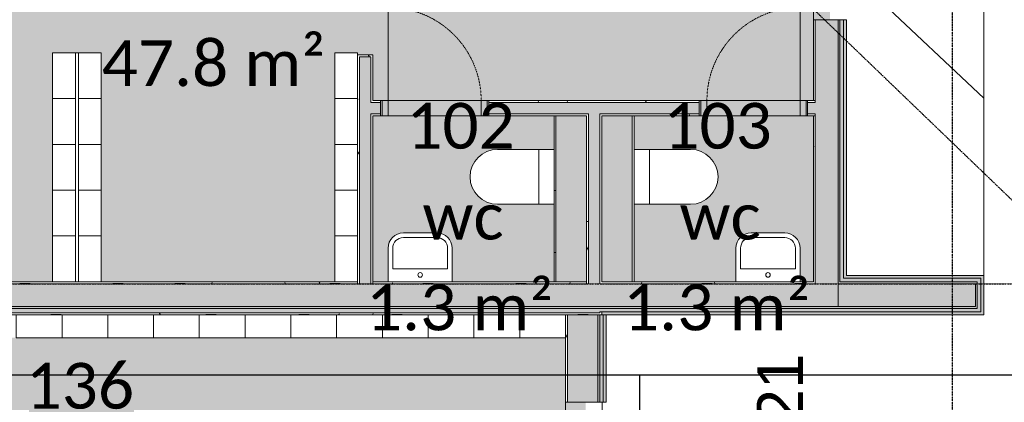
# Model space of a CAD drawing. Header units: millimetres. Extents: x -66110 to 16285, y -16697 to 38719.
# Tile 24 of 55: x -19915 to -13461, y -778 to 1730. Entities that reach past the tile are written whole.
import ezdxf

# ---------------------------------------------------------------- set-up
doc = ezdxf.new("R2010")
doc.units = ezdxf.units.MM
for name, pattern in [('Dash 1mm', [2, 1, -1]), ('Grid Line', [5, 2, -1, 1, -1]), ('Overhead', [3.96875, 2.38125, -1.5875])]:
    doc.linetypes.add(name, pattern=pattern)
for name, color, linetype, lineweight, true_color in [('2119_70 Tennfjord barnehage SOSI UTM_lokal nullpunkt_dwg', 7, 'Continuous', 9, 0x767676), ('IfcFlowTerminal', 9, 'Continuous', 9, 0x808080), ('IfcFurniture', 9, 'Continuous', 9, 0x808080), ('K--DI---Bygningslinje-HUSDIV', 3, 'Continuous', 25, 0x00ff00)]:
    doc.layers.add(name, color=color, linetype=linetype, lineweight=lineweight, true_color=true_color)
for name, color, linetype, lineweight in [('Doors', 7, 'Dash 1mm', 9), ('IfcAnnotation', 7, 'Continuous', 9), ('IfcDoor', 7, 'Continuous', 9), ('IfcGrid', 7, 'Continuous', 9), ('IfcSlab', 7, 'Continuous', 9), ('IfcWall', 7, 'Continuous', 9), ('Not Exported', 7, 'Continuous', 9)]:
    doc.layers.add(name, color=color, linetype=linetype, lineweight=lineweight)
doc.styles.add('Calibri', font='calibri.ttf', dxfattribs={"height": 300})
doc.styles.add('Swis721 Lt BT', font='swissl.ttf', dxfattribs={"height": 300})
pattern_1 = [(0, (0, 0), (812.8, 203.2), [67.056, -542.544, 67.056, -542.544, -3251.2]), (0, (0, 0), (812.8, 203.2), [-1219.2, 67.056, -1152.144, 67.056, -542.544, -1422.4]), (0, (0, 0), (812.8, 203.2), [-3048, 67.056, -339.344, 67.056, -948.944]), (120, (304.8, 101.6), (-582.3764, 602.3054), [67.056, -542.544, 67.056, -542.544, -3251.2]), (120, (304.8, 101.6), (-582.3764, 602.3054), [-1219.2, 67.056, -1152.144, 67.056, -542.544, -1422.4]), (120, (304.8, 101.6), (-582.3764, 602.3054), [-3048, 67.056, -339.344, 67.056, -948.944]), (240, (406.4, 508), (-230.4236, -805.5054), [67.056, -542.544, 67.056, -542.544, -3251.2]), (240, (406.4, 508), (-230.4236, -805.5054), [-1219.2, 67.056, -1152.144, 67.056, -542.544, -1422.4]), (240, (406.4, 508), (-230.4236, -805.5054), [-3048, 67.056, -339.344, 67.056, -948.944])]

# ---------------------------------------------------------------- blocks, each defined once
blk = doc.blocks.new('ARK_2119_70_0_rvt-1-plan 01 ny 200')
at = {"layer": 'IfcSlab'}
for p, q in [((-13596, 3546), (-13596, 54)), ((-16096, -777.5), (-16096, -1787.5))]:
    blk.add_line(p, q, dxfattribs=at)
blk = doc.blocks.new('2119_70 Tennfjord barnehage SOSI UTM_lokal nullpunkt_dwg-1701593-plan 01 ny 200')
at = {"layer": 'K--DI---Bygningslinje-HUSDIV', "color": 8, "lineweight": 9, "true_color": 0x808080}
blk.add_line((100994.6, 92871.3), (100143.2, 91967.3), dxfattribs=at)
blk = doc.blocks.new('Dør Enkel - D7x21-1561019-plan 01 ny 200')
at = {"layer": 'Doors', "linetype": 'Continuous'}
for p, q in [((-305, 50), (-345, 50)), ((-345, 50), (-345, -50)), ((-305, -50), (-305, 50)), ((305, -50), (305, 50)), ((345, 50), (305, 50)), ((345, -50), (345, 50)), ((-345, -50), (-305, -50)), ((305, -50), (305, -660)), ((305, -50), (345, -50))]:
    blk.add_line(p, q, dxfattribs=at)
at = {"layer": 'Doors'}
blk.add_arc((305, -50), 610, 180, 270, dxfattribs=at)
at = {"layer": 'IfcDoor'}
for p, q in [((-305, 50), (305, 50)), ((-305, -50), (305, -50))]:
    blk.add_line(p, q, dxfattribs=at)
blk = doc.blocks.new('Dør Enkel - D7x21-1561516-plan 01 ny 200')
at = {"layer": 'Doors', "linetype": 'Continuous'}
for p, q in [((305, 50), (305, 660)), ((-345, -50), (-345, 50)), ((-345, 50), (-305, 50)), ((-305, 50), (-305, -50)), ((305, 50), (305, -50)), ((305, 50), (345, 50)), ((345, 50), (345, -50)), ((-305, -50), (-345, -50)), ((345, -50), (305, -50))]:
    blk.add_line(p, q, dxfattribs=at)
at = {"layer": 'Doors'}
blk.add_arc((305, 50), 610, 90, 180, dxfattribs=at)
at = {"layer": 'IfcDoor'}
for p, q in [((-305, 50), (305, 50)), ((-305, -50), (305, -50))]:
    blk.add_line(p, q, dxfattribs=at)
blk = doc.blocks.new('Toalett - toalett-491429-plan 01 ny 200')
at = {"layer": 'IfcFlowTerminal'}
for p, q in [((-180, 0), (-180, -100)), ((180, -100), (180, 0)), ((180, -100), (-180, -100)), ((-180, -100), (-180, -370)), ((180, -370), (180, -100))]:
    blk.add_line(p, q, dxfattribs=at)
blk.add_arc((0, -370), 180, 180, 360, dxfattribs=at)
blk = doc.blocks.new('Servant - vask S m_speil-492726-plan 01 ny 200')
at = {"layer": 'IfcFlowTerminal'}
for p, q in [((-210, -20), (-210, -240)), ((210, -240), (210, -20)), ((-180, -240), (-180, -105)), ((-180, -105), (180, -105)), ((180, -105), (180, -240)), ((110, -310), (-110, -310)), ((-110, -340), (110, -340))]:
    blk.add_line(p, q, dxfattribs=at)
blk.add_circle((0, -65), 15, dxfattribs=at)
for centre, radius, start, end in [((-110, -240), 100, 180, 270), ((-110, -240), 70, 180, 270), ((110, -240), 100, 270, 360), ((110, -240), 70, 270, 360)]:
    blk.add_arc(centre, radius, start, end, dxfattribs=at)
blk = doc.blocks.new('_furniture_boks instance - _furniture_boks instance-1749339-plan 01 ny 200')
at = {"layer": 'IfcFurniture'}
for p, q in [((150, 75), (-150, 75)), ((-150, 75), (-150, -75)), ((150, -75), (150, 75)), ((-150, -75), (150, -75))]:
    blk.add_line(p, q, dxfattribs=at)

msp = doc.modelspace()

# ---------------------------------------------------------------- hatches: boundary and pattern name
at = {"layer": 'IfcWall', "true_color": 0x787878}
h = msp.add_hatch(dxfattribs=at)
h.set_pattern_fill('FP_1', color=8, style=0, pattern_type=2)
h.set_pattern_definition(pattern_1)
h.paths.add_polyline_path([(-14700, 0), (-14700, 1100), (-14712.5, 1100), (-14712.5, 0)])
h.paths.add_polyline_path([(-14712.5, 1200), (-14700, 1200), (-14700, 1730), (-14712.5, 1730)])
h.paths.add_polyline_path([(-14712.5, 2240), (-14700, 2240), (-14700, 2390), (-14712.5, 2390)])
h.paths.add_polyline_path([(-14700, 3400), (-14700, 3662.5), (-14712.5, 3662.5), (-14712.5, 3400)])
at = {"layer": 'IfcWall', "true_color": 0xffffcd}
h = msp.add_hatch(color=7, dxfattribs=at)
h.paths.add_polyline_path([(-14550, -150), (-14550, 1730), (-14700, 1730), (-14700, -150), (-14613.2, -150)])
h.paths.add_polyline_path([(-14613.2, 2240), (-14550, 2240), (-14550, 2390), (-14700, 2390), (-14700, 2240)])
h.paths.add_polyline_path([(-14550, 3400), (-14550, 3600), (-14700, 3600), (-14700, 3400), (-14613.2, 3400)])
at = {"layer": 'IfcWall', "true_color": 0x787878}
h = msp.add_hatch(color=8, dxfattribs=at)
h.paths.add_polyline_path([(-14550, -162), (-14538, -162), (-14538, -150), (-14550, -150)])
h.paths.add_polyline_path([(-14550, 0), (-14538, 0), (-14538, 1730), (-14550, 1730), (-14550, 12)])
h.paths.add_polyline_path([(-14550, 2240), (-14538, 2240), (-14538, 2390), (-14550, 2390)])
h.paths.add_polyline_path([(-14538, 3400), (-14538, 3588), (-14550, 3588), (-14550, 3400)])
at = {"layer": 'IfcWall', "true_color": 0xf0f0f0}
h = msp.add_hatch(color=7, dxfattribs=at)
h.paths.add_polyline_path([(-14538, -185), (-14515, -185), (-14515, -162), (-14538, -162)])
h.paths.add_polyline_path([(-14515, 12), (-14515, 1730), (-14538, 1730), (-14538, 12)])
h.paths.add_polyline_path([(-14515, 2240), (-14515, 2390), (-14538, 2390), (-14538, 2240)])
h.paths.add_polyline_path([(-14515, 3400), (-14515, 3565), (-14538, 3565), (-14538, 3400)])
at = {"layer": 'IfcWall', "true_color": 0xa62f11}
h = msp.add_hatch(color=24, dxfattribs=at)
h.paths.add_polyline_path([(-14515, -204), (-14496, -204), (-14496, -185), (-14515, -185)])
h.paths.add_polyline_path([(-14515, 35), (-14496, 35), (-14496, 1730), (-14515, 1730), (-14515, 54)])
h.paths.add_polyline_path([(-14496, 2240), (-14496, 2390), (-14515, 2390), (-14515, 2240)])
h.paths.add_polyline_path([(-14515, 3400), (-14496, 3400), (-14496, 3546), (-14515, 3546)])
at = {"layer": 'IfcWall', "true_color": 0x787878}
h = msp.add_hatch(dxfattribs=at)
h.set_pattern_fill('FP_1', color=8, style=0, pattern_type=2)
h.set_pattern_definition(pattern_1)
h.paths.add_polyline_path([(-17687.5, 0), (-17687.5, 1500), (-17700, 1500), (-17700, 0)])
h = msp.add_hatch(dxfattribs=at)
h.set_pattern_fill('FP_1', color=8, style=0, pattern_type=2)
h.set_pattern_definition(pattern_1)
h.paths.add_polyline_path([(-17612.5, 0), (-17600, 0), (-17600, 1112.5), (-17612.5, 1112.5), (-17612.5, 12.5)])
h.paths.add_polyline_path([(-17600, 1187.5), (-17600, 1500), (-17687.5, 1500), (-17687.5, 1487.5), (-17612.5, 1487.5), (-17612.5, 1187.5)])
at = {"layer": 'IfcWall', "true_color": 0xffffcd}
for points in [[(-17687.5, 0), (-17612.5, 0), (-17612.5, 1487.5), (-17687.5, 1487.5), (-17687.5, 12.5)], [(-16112.5, 0), (-16112.5, 1112.5), (-16187.5, 1112.5), (-16187.5, 0)], [(-16100, -150), (-14700, -150), (-14700, 0), (-16112.5, 0), (-16112.5, -150)]]:
    msp.add_hatch(color=7, dxfattribs=at).paths.add_polyline_path(points)
h = msp.add_hatch(color=7, dxfattribs=at)
h.paths.add_polyline_path([(-14700, 1112.5), (-14700, 1187.5), (-14750, 1187.5), (-14750, 1112.5), (-14712.5, 1112.5)])
h.paths.add_polyline_path([(-17550, 1112.5), (-17550, 1187.5), (-17612.5, 1187.5), (-17612.5, 1112.5), (-17600, 1112.5)])
h.paths.add_polyline_path([(-16100, 1112.5), (-15460, 1112.5), (-15460, 1187.5), (-16840, 1187.5), (-16840, 1112.5), (-16112.5, 1112.5)])
at = {"layer": 'IfcWall', "true_color": 0x787878}
h = msp.add_hatch(dxfattribs=at)
h.set_pattern_fill('FP_1', color=8, style=0, pattern_type=2)
h.set_pattern_definition(pattern_1)
h.paths.add_polyline_path([(-14700, 1187.5), (-14700, 1200), (-14750, 1200), (-14750, 1187.5), (-14712.5, 1187.5)])
h.paths.add_polyline_path([(-17600, 1187.5), (-17550, 1187.5), (-17550, 1200), (-17600, 1200)])
h.paths.add_polyline_path([(-16840, 1187.5), (-15460, 1187.5), (-15460, 1200), (-16840, 1200)])
h = msp.add_hatch(dxfattribs=at)
h.set_pattern_fill('FP_1', color=8, style=0, pattern_type=2)
h.set_pattern_definition(pattern_1)
h.paths.add_polyline_path([(-17600, 1100), (-17550, 1100), (-17550, 1112.5), (-17600, 1112.5)])
h.paths.add_polyline_path([(-16840, 1100), (-16187.5, 1100), (-16187.5, 1112.5), (-16840, 1112.5)])
h.paths.add_polyline_path([(-14712.5, 1100), (-14700, 1100), (-14700, 1112.5), (-14750, 1112.5), (-14750, 1100)])
h.paths.add_polyline_path([(-16112.5, 1100), (-15460, 1100), (-15460, 1112.5), (-16112.5, 1112.5)])
h = msp.add_hatch(dxfattribs=at)
h.set_pattern_fill('FP_1', color=8, style=0, pattern_type=2)
h.set_pattern_definition(pattern_1)
h.paths.add_polyline_path([(-16412.5, 12.5), (-16400, 12.5), (-16400, 1100), (-16412.5, 1100), (-16412.5, 121.1)])
at = {"layer": 'IfcWall', "true_color": 0xf0f0f0}
for points in [[(-16222.5, 12.5), (-16200, 12.5), (-16200, 1100), (-16400, 1100), (-16400, 12.5)], [(-15900, 12.5), (-15900.6, 1100), (-16100, 1100), (-16100, 12.5), (-15900.6, 12.5)], [(-14496, 12), (-13615, 12), (-13615, 35), (-14515, 35), (-14515, 12)], [(-14515, -185), (-13615, -185), (-13615, 12), (-13638, 12), (-13638, -162), (-14515, -162)], [(-14550, -150), (-13650, -150), (-13650, 0), (-14550, 0), (-14550, -93.3)], [(-16112.5, -185), (-14538, -185), (-14538, -162), (-16112.5, -162)]]:
    msp.add_hatch(color=7, dxfattribs=at).paths.add_polyline_path(points)
at = {"layer": 'IfcWall', "true_color": 0x787878}
h = msp.add_hatch(dxfattribs=at)
h.set_pattern_fill('FP_1', color=8, style=0, pattern_type=2)
h.set_pattern_definition(pattern_1)
h.paths.add_polyline_path([(-16200, 0), (-16187.5, 0), (-16187.5, 1100), (-16200, 1100), (-16200, 12.5)])
h = msp.add_hatch(dxfattribs=at)
h.set_pattern_fill('FP_1', color=8, style=0, pattern_type=2)
h.set_pattern_definition(pattern_1)
h.paths.add_polyline_path([(-16112.5, -191.5), (-16100, -191.5), (-16100, -185), (-16112.5, -185)])
h.paths.add_polyline_path([(-16100, 0), (-16100, 1100), (-16112.5, 1100), (-16112.5, 0)])
h = msp.add_hatch(dxfattribs=at)
h.set_pattern_fill('FP_1', color=8, style=0, pattern_type=2)
h.set_pattern_definition(pattern_1)
h.paths.add_polyline_path([(-15900, 12.5), (-15887.5, 12.5), (-15887.5, 1100), (-15900, 1100), (-15900, 121.1)])
h = msp.add_hatch(dxfattribs=at)
h.set_pattern_fill('FP_1', color=8, style=0, pattern_type=2)
h.set_pattern_definition(pattern_1)
h.paths.add_polyline_path([(-25660, 0), (-25660, 12.5), (-28787.5, 12.5), (-28787.5, 0), (-27487.5, 0)])
h.paths.add_polyline_path([(-28887.5, 0), (-28887.5, 12.5), (-28950, 12.5), (-28950, 0)])
h.paths.add_polyline_path([(-23625.2, 0), (-23350, 0), (-23350, 12.5), (-24650, 12.5), (-24650, 0), (-24268.9, 0)])
h.paths.add_polyline_path([(-22250, 0), (-17700, 0), (-17700, 12.5), (-22250, 12.5)])
h.paths.add_polyline_path([(-16200, 0), (-16200, 12.5), (-17600, 12.5), (-17600, 0), (-16222.5, 0)])
h = msp.add_hatch(dxfattribs=at)
h.set_pattern_fill('FP_1', color=8, style=0, pattern_type=2)
h.set_pattern_definition(pattern_1)
h.paths.add_polyline_path([(-16100, 0), (-14712.5, 0), (-14712.5, 12.5), (-16100, 12.5)])
for points in [[(-13650, 0), (-13638, 0), (-13638, 12), (-14538, 12), (-14538, 0), (-13969.5, 0)], [(-13638, -162), (-13638, 0), (-13650, 0), (-13650, -150), (-14538, -150), (-14538, -162), (-13650, -162)], [(-16112.5, -162), (-14550, -162), (-14550, -150), (-16112.5, -150)]]:
    msp.add_hatch(color=8, dxfattribs=at).paths.add_polyline_path(points)
at = {"layer": 'IfcWall', "true_color": 0xa62f11}
for points in [[(-13596, 35), (-13596, 54), (-14496, 54), (-14496, 35), (-13615, 35)], [(-13615, -204), (-13596, -204), (-13596, 35), (-13615, 35), (-13615, -185), (-14496, -185), (-14496, -204), (-13969.5, -204)], [(-14613.2, -204), (-14515, -204), (-14515, -185), (-16100, -185), (-16100, -204), (-14712.5, -204)]]:
    msp.add_hatch(color=24, dxfattribs=at).paths.add_polyline_path(points)
at = {"layer": 'IfcWall', "true_color": 0xffffcd}
h = msp.add_hatch(color=7, dxfattribs=at)
h.paths.add_polyline_path([(-28800, -150), (-25660, -150), (-25660, 0), (-28950, 0), (-28950, -150), (-28875, -150)])
h.paths.add_polyline_path([(-24512.5, -150), (-23350, -150), (-23350, 0), (-24650, 0), (-24650, -150), (-24587.5, -150)])
h.paths.add_polyline_path([(-22250, -150), (-16112.5, -150), (-16112.5, 0), (-22250, 0)])
at = {"layer": 'IfcWall', "true_color": 0x787878}
h = msp.add_hatch(color=8, dxfattribs=at)
h.paths.add_polyline_path([(-28774.9, -162), (-25660, -162), (-25660, -150), (-28950, -150), (-28950, -162)])
h.paths.add_polyline_path([(-24512.5, -162), (-23350, -162), (-23350, -150), (-24512.5, -150)])
h.paths.add_polyline_path([(-22250, -162), (-16112.5, -162), (-16112.5, -150), (-22250, -150)])
h.paths.add_polyline_path([(-24650, -162), (-24587.5, -162), (-24587.5, -150), (-24650, -150)])
at = {"layer": 'IfcWall', "true_color": 0xf0f0f0}
h = msp.add_hatch(color=7, dxfattribs=at)
h.paths.add_polyline_path([(-27487.5, -191.5), (-25660, -191.5), (-25660, -162), (-28950, -162), (-28950, -191.5), (-28774.9, -191.5)])
h.paths.add_polyline_path([(-24600, -191.5), (-24587.5, -191.5), (-24587.5, -162), (-24650, -162), (-24650, -191.5)])
h.paths.add_polyline_path([(-23350, -191.5), (-23350, -162), (-24512.5, -162), (-24512.5, -191.5), (-23625.2, -191.5)])
h.paths.add_polyline_path([(-19762.9, -191.5), (-16112.5, -191.5), (-16112.5, -162), (-22250, -162), (-22250, -191.5)])
at = {"layer": 'IfcWall', "true_color": 0x787878}
h = msp.add_hatch(dxfattribs=at)
h.set_pattern_fill('FP_1', color=8, style=0, pattern_type=2)
h.set_pattern_definition(pattern_1)
h.paths.add_polyline_path([(-28950, -204), (-25660, -204), (-25660, -191.5), (-28950, -191.5)])
h.paths.add_polyline_path([(-23350, -204), (-23350, -191.5), (-24500, -191.5), (-24500, -204), (-23625.2, -204)])
h.paths.add_polyline_path([(-24650, -204), (-24600, -204), (-24600, -191.5), (-24650, -191.5)])
h.paths.add_polyline_path([(-19937.5, -204), (-16100, -204), (-16100, -191.5), (-22250, -191.5), (-22250, -204), (-20237.5, -204)])
h = msp.add_hatch(dxfattribs=at)
h.set_pattern_fill('FP_1', color=8, style=0, pattern_type=2)
h.set_pattern_definition(pattern_1)
h.paths.add_polyline_path([(-16337.5, -4787.5), (-16325, -4787.5), (-16325, -3848.8), (-16337.5, -3848.8), (-16337.5, -4167.5)])
h.paths.add_polyline_path([(-16337.5, -2592.8), (-16325, -2592.8), (-16325, -2357.5), (-16337.5, -2357.5), (-16337.5, -2452)])
h.paths.add_polyline_path([(-16325, -2237.5), (-16325, -1787.5), (-16337.5, -1787.5), (-16337.5, -2237.5)])
h.paths.add_polyline_path([(-16337.5, -777.5), (-16325, -777.5), (-16325, -204), (-16337.5, -204), (-16337.5, -736.6)])
at = {"layer": 'IfcWall', "lineweight": 5, "true_color": 0xffffcd}
h = msp.add_hatch(color=7, dxfattribs=at)
h.paths.add_polyline_path([(-16325, -4800), (-16125, -4800), (-16125, -3848.8), (-16325, -3848.8), (-16325, -4787.5)])
h.paths.add_polyline_path([(-16125, -2592.8), (-16125, -1787.5), (-16325, -1787.5), (-16325, -2592.8)])
h.paths.add_polyline_path([(-16325, -777.5), (-16125, -777.5), (-16125, -204), (-16325, -204), (-16325, -736.6)])
at = {"layer": 'IfcWall', "lineweight": 5, "true_color": 0x787878}
h = msp.add_hatch(color=8, dxfattribs=at)
h.paths.add_polyline_path([(-16113, -5000), (-16113, -3848.8), (-16125, -3848.8), (-16125, -5000)])
h.paths.add_polyline_path([(-16125, -2592.8), (-16113, -2592.8), (-16113, -1787.5), (-16125, -1787.5), (-16125, -2452)])
h.paths.add_polyline_path([(-16125, -777.5), (-16113, -777.5), (-16113, -204), (-16125, -204), (-16125, -736.6)])
at = {"layer": 'IfcWall', "lineweight": 5, "true_color": 0xf0f0f0}
h = msp.add_hatch(color=7, dxfattribs=at)
h.paths.add_polyline_path([(-16113, -5012), (-16090, -5012), (-16090, -3848.8), (-16113, -3848.8), (-16113, -5000)])
h.paths.add_polyline_path([(-16113, -2592.8), (-16090, -2592.8), (-16090, -1787.5), (-16113, -1787.5), (-16113, -2452)])
h.paths.add_polyline_path([(-16090, -777.5), (-16090, -204), (-16113, -204), (-16113, -777.5)])
at = {"layer": 'IfcWall', "lineweight": 5, "true_color": 0xa62f11}
h = msp.add_hatch(color=24, dxfattribs=at)
h.paths.add_polyline_path([(-16071, -5035), (-16071, -3848.8), (-16090, -3848.8), (-16090, -5035)])
h.paths.add_polyline_path([(-16090, -2592.8), (-16071, -2592.8), (-16071, -1787.5), (-16090, -1787.5), (-16090, -2452)])
h.paths.add_polyline_path([(-16071, -777.5), (-16071, -204), (-16090, -204), (-16090, -777.5)])
at = {"layer": 'Not Exported', "true_color": 0xe6f3fa}
h = msp.add_hatch(color=7, dxfattribs=at)
h.paths.add_polyline_path([(-22340, -95.8), (-22337.8, 12.5), (-21550, 12.5), (-21550, 1512.5), (-21230, 1512.5), (-21230, 12.5), (-19700, 12.5), (-19700, 1512.5), (-19380, 1512.5), (-19380, 12.5), (-17850, 12.5), (-17850, 1512.5), (-17700, 1512.5), (-17700, 1500), (-17600, 1500), (-17600, 1200), (-17550, 1200), (-17550, 1150), (-16840, 1150), (-16840, 1200), (-15460, 1200), (-15460, 1150), (-14750, 1150), (-14750, 1200), (-14712.5, 1200), (-14712.5, 1730), (-14604.3, 1730), (-14604.3, 2240), (-14712.5, 2240), (-14712.5, 2390), (-14604.3, 2390), (-14604.3, 3400), (-14712.5, 3400), (-14712.5, 3662.5), (-15597.5, 3662.5), (-15597.5, 3712.5), (-15607.5, 3712.5), (-15607.5, 3662.5), (-15649.5, 3662.5), (-15649.5, 3667.5), (-15674.5, 3667.5), (-15674.5, 3687.5), (-15649.5, 3687.5), (-15649.5, 3712.5), (-16542.5, 3712.5), (-16542.5, 3662.5), (-18897.5, 3662.5), (-18897.5, 3712.5), (-19790.5, 3712.5), (-19790.5, 3687.5), (-19765.5, 3687.5), (-19765.5, 3667.5), (-19790.5, 3667.5), (-19790.5, 3662.5), (-19832.5, 3662.5), (-19832.5, 3712.5), (-19842.5, 3712.5), (-19842.5, 3662.5), (-20857.5, 3662.5), (-20857.5, 3712.5), (-20867.5, 3712.5), (-20867.5, 3662.5), (-20909.5, 3662.5), (-20909.5, 3667.5), (-20934.5, 3667.5), (-20934.5, 3687.5), (-20909.5, 3687.5), (-20909.5, 3712.5), (-21802.5, 3712.5), (-21802.5, 3662.5), (-22787.5, 3662.5), (-22787.5, 1862.5), (-23107.5, 1862.5), (-23107.5, 3662.5), (-24637.5, 3662.5), (-24637.5, 1862.5), (-24957.5, 1862.5), (-24957.5, 3662.5), (-25345, 3662.5), (-25345, 3722.5), (-26355, 3722.5), (-26355, 3662.5), (-26787.5, 3662.5), (-26787.5, 1862.5), (-27107.5, 1862.5), (-27107.5, 3662.5), (-28637.5, 3662.5), (-28637.5, 1862.5), (-28787.5, 1862.5), (-28787.5, 1300), (-28837.5, 1300), (-28837.5, 290), (-28787.5, 290), (-28787.5, 12.5), (-25660, 12.5), (-25660, -95.8), (-24650, -95.8), (-24650, 12.5), (-23350, 12.5), (-23350, -95.8)])
h.paths.add_polyline_path([(-21750.5, 3662.5), (-21792.5, 3662.5), (-21792.5, 3687.5), (-21725.5, 3687.5), (-21725.5, 3667.5), (-21750.5, 3667.5)])
h.paths.add_polyline_path([(-18907.5, 3662.5), (-18949.5, 3662.5), (-18949.5, 3667.5), (-18974.5, 3667.5), (-18974.5, 3687.5), (-18907.5, 3687.5), (-18907.5, 3667.5)])
h.paths.add_polyline_path([(-16490.5, 3662.5), (-16532.5, 3662.5), (-16532.5, 3687.5), (-16465.5, 3687.5), (-16465.5, 3667.5), (-16490.5, 3667.5)])
for points in [[(-17500, 12.5), (-17500, 232.5), (-17496.6, 258.4), (-17486.6, 282.5), (-17470, 303.8), (-17449.5, 319.3), (-17418.1, 330.1), (-17400, 332.5), (-17180, 332.5), (-17154.1, 329.1), (-17130, 319.1), (-17108.8, 302.5), (-17093.2, 282), (-17082.4, 250.6), (-17080, 232.5), (-17080, 12.5), (-16412.5, 12.5), (-16412.5, 520), (-16782.5, 520), (-16829.1, 526.1), (-16872.5, 544.1), (-16909.8, 572.7), (-16938.4, 610), (-16956.4, 653.4), (-16962.5, 700), (-16956.4, 746.6), (-16938.4, 790), (-16909.8, 827.3), (-16872.5, 855.9), (-16829.1, 873.9), (-16782.5, 880), (-16412.5, 880), (-16412.5, 1100), (-16840, 1100), (-16840, 1150), (-17550, 1150), (-17550, 1100), (-17600, 1100), (-17600, 12.5)], [(-14800, 12.5), (-14712.5, 12.5), (-14712.5, 1100), (-14750, 1100), (-14750, 1150), (-15460, 1150), (-15460, 1100), (-15887.5, 1100), (-15887.5, 880), (-15517.5, 880), (-15470.9, 873.9), (-15427.5, 855.9), (-15390.2, 827.3), (-15361.6, 790), (-15343.6, 746.6), (-15337.5, 700), (-15343.6, 653.4), (-15361.6, 610), (-15390.2, 572.7), (-15427.5, 544.1), (-15470.9, 526.1), (-15517.5, 520), (-15887.5, 520), (-15887.5, 12.5), (-15220, 12.5), (-15220, 232.5), (-15216.6, 258.4), (-15206.6, 282.5), (-15190, 303.8), (-15169.5, 319.3), (-15138.1, 330.1), (-15120, 332.5), (-14900, 332.5), (-14874.1, 329.1), (-14850, 319.1), (-14828.7, 302.5), (-14813.2, 282), (-14802.4, 250.6), (-14800, 232.5), (-14800, 97.5)]]:
    msp.add_hatch(color=7, dxfattribs=at).paths.add_polyline_path(points)
at = {"layer": 'Not Exported', "true_color": 0xefe6fa}
msp.add_hatch(color=7, dxfattribs=at).paths.add_polyline_path([(-22337.8, -2297.5), (-22140, -2297.5), (-22140, -2237.5), (-22037.5, -2237.5), (-22037.5, -2087.5), (-21437.5, -2087.5), (-21437.5, -2237.5), (-21070, -2237.5), (-21070, -2297.5), (-20060, -2297.5), (-20060, -2237.5), (-19838.7, -2237.5), (-19838.7, -2087.5), (-19238.7, -2087.5), (-19238.7, -2237.5), (-19100, -2237.5), (-19100, -2297.5), (-18090, -2297.5), (-18090, -2237.5), (-17838.7, -2237.5), (-17838.7, -2087.5), (-17238.7, -2087.5), (-17238.7, -2237.5), (-17197.5, -2237.5), (-17197.5, -2297.5), (-16387.5, -2297.5), (-16387.5, -2237.5), (-16337.5, -2237.5), (-16337.5, -1787.5), (-16204.3, -1787.5), (-16204.3, -777.5), (-16337.5, -777.5), (-16337.5, -354), (-22037.5, -354), (-22037.5, -204), (-22340, -204), (-22340, -95.8), (-23350, -95.8), (-23350, -204), (-23400, -204), (-23400, -1377.5), (-23450, -1377.5), (-23450, -2187.5), (-23400, -2187.5), (-23400, -2237.5), (-23150, -2237.5), (-23150, -2297.5), (-22526.4, -2297.5)])

# ---------------------------------------------------------------- linework, layer by layer
at = {"layer": 'IfcAnnotation', "linetype": 'Overhead', "lineweight": 25}
for p, q in [((-12852.7, 11.8), (-16136.4, 3168.4)), ((-12300, -600), (-58150, -600)), ((-15850, -5800), (-15850, -600))]:
    msp.add_line(p, q, dxfattribs=at)
at = {"layer": 'IfcGrid', "color": 9, "linetype": 'Grid Line', "lineweight": 25, "true_color": 0xc0c0c0}
for p, q in [((-13800, -6068.3), (-13800, 34991.8)), ((-57870.3, 0), (4529.7, 0))]:
    msp.add_line(p, q, dxfattribs=at)
at = {"layer": 'IfcWall', "lineweight": 18}
for p, q in [((-14712.5, 1730), (-14712.5, 1200)), ((-14496, 1730), (-14712.5, 1730)), ((-14496, 54), (-14496, 1730)), ((-17600, 1500), (-17700, 1500)), ((-17600, 1200), (-17600, 1500)), ((-17550, 1200), (-17600, 1200)), ((-17550, 1100), (-17550, 1200)), ((-15460, 1200), (-16840, 1200)), ((-16840, 1200), (-16840, 1100)), ((-15460, 1100), (-15460, 1200)), ((-14712.5, 1200), (-14750, 1200)), ((-14750, 1200), (-14750, 1100)), ((-17600, 12.5), (-17600, 1100)), ((-17600, 1100), (-17550, 1100)), ((-16200, 1100), (-16840, 1100)), ((-16412.5, 1100), (-16412.5, 12.5)), ((-16200, 1100), (-16200, 12.5)), ((-16100, 12.5), (-16100, 1100)), ((-15460, 1100), (-16100, 1100)), ((-15887.5, 12.5), (-15887.5, 1100)), ((-14750, 1100), (-14712.5, 1100)), ((-14712.5, 1100), (-14712.5, 12.5)), ((-19700, 12.5), (-21230, 12.5)), ((-19530, 12.5), (-19550, 12.5)), ((-17850, 12.5), (-19380, 12.5)), ((-17600, 12.5), (-16200, 12.5)), ((-16100, 12.5), (-14712.5, 12.5)), ((-13596, 54), (-14496, 54)), ((-13596, -204), (-13596, 54)), ((-13596, -204), (-16337.5, -204)), ((-16071, -204), (-16071, -777.5)), ((-16337.5, -354), (-16337.5, -777.5)), ((-16071, -777.5), (-16337.5, -777.5))]:
    msp.add_line(p, q, dxfattribs=at)
at = {"layer": 'IfcWall'}
for p, q in [((-14700, 1730), (-14700, 1187.5)), ((-14550, -150), (-14550, 1730)), ((-14538, 12), (-14538, 1730)), ((-14515, 35), (-14515, 1730)), ((-19530, 1512.5), (-19550, 1512.5)), ((-17612.5, 1487.5), (-17687.5, 1487.5)), ((-17687.5, 1487.5), (-17687.5, 0)), ((-17612.5, 1487.5), (-17612.5, 1187.5)), ((-17550, 1187.5), (-17612.5, 1187.5)), ((-15460, 1187.5), (-16840, 1187.5)), ((-14700, 1187.5), (-14750, 1187.5)), ((-14700, 1200), (-14712.5, 1200)), ((-17612.5, 1112.5), (-17612.5, 0)), ((-17550, 1112.5), (-17612.5, 1112.5)), ((-16187.5, 1112.5), (-16840, 1112.5)), ((-16400, 1100), (-16400, 12.5)), ((-16187.5, 1112.5), (-16187.5, 0)), ((-15460, 1112.5), (-16112.5, 1112.5)), ((-16112.5, 1112.5), (-16112.5, 0)), ((-15900, 1100), (-15900, 12.5)), ((-14700, 1112.5), (-14750, 1112.5)), ((-14700, 1100), (-14712.5, 1100)), ((-14700, 1112.5), (-14700, 0)), ((-17687.5, 0), (-22340, 0)), ((-17700, 12.5), (-17700, 0)), ((-17600, 12.5), (-17600, 0)), ((-16200, 12.5), (-16200, 0)), ((-13638, 12), (-14538, 12)), ((-13615, 35), (-14515, 35)), ((-13638, -162), (-13638, 12)), ((-13615, -185), (-13615, 35)), ((-16200, 0), (-17612.5, 0)), ((-16187.5, 0), (-16200, 0)), ((-16112.5, 0), (-14700, 0)), ((-13650, 0), (-14550, 0)), ((-13650, -150), (-13650, 0)), ((-13650, -150), (-22340, -150)), ((-13638, -162), (-22340, -162)), ((-16112.5, -191.5), (-22340, -191.5)), ((-16112.5, -185), (-14515, -185)), ((-16112.5, -185), (-16112.5, -191.5)), ((-16100, -204), (-16100, -185)), ((-13615, -185), (-14515, -185)), ((-16325, -204), (-16325, -777.5)), ((-16125, -204), (-16125, -777.5)), ((-16113, -204), (-16113, -777.5)), ((-16090, -204), (-16090, -777.5))]:
    msp.add_line(p, q, dxfattribs=at)
at = {"layer": 'Not Exported', "flags": 128}
for points in [[(-14712.5, 2240), (-14712.5, 3662.5), (-17050, 3662.5), (-20350, 3662.5), (-23650, 3662.5), (-23700, 3662.5), (-23701.6, 3662.5), (-28787.5, 3662.5), (-28787.5, 3520.7), (-28787.5, 3387.5), (-28787.5, 3367.7), (-28787.5, 115.5), (-28787.5, 12.5), (-24550, 12.5), (-23398.4, 12.5), (-17700, 12.5), (-17700, 1150), (-17700, 1500), (-17600, 1500), (-17600, 1200), (-16414.1, 1200), (-15885.9, 1200), (-14712.5, 1200), (-14712.5, 1730)], [(-17600, 12.5), (-16412.5, 12.5), (-16412.5, 1100), (-17600, 1100)], [(-14712.5, 12.5), (-14712.5, 1100), (-15887.5, 1100), (-15887.5, 12.5)], [(-17650, -204), (-23400, -204), (-23400, -418.1), (-23400, -2237.5), (-21864.1, -2237.5), (-21635.9, -2237.5), (-19950, -2237.5), (-17650, -2237.5), (-16337.5, -2237.5), (-16337.5, -204), (-16414.1, -204)]]:
    msp.add_lwpolyline(points, close=True, dxfattribs=at)

# ---------------------------------------------------------------- block references
at = {"lineweight": 5}
msp.add_blockref('ARK_2119_70_0_rvt-1-plan 01 ny 200', (0, 0), dxfattribs=at)
at = {"layer": '2119_70 Tennfjord barnehage SOSI UTM_lokal nullpunkt_dwg', "color": 8, "lineweight": 15, "true_color": 0x808080, "rotation": 90.00000000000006}
msp.add_blockref('2119_70 Tennfjord barnehage SOSI UTM_lokal nullpunkt_dwg-1701593-plan 01 ny 200', (78371.3, -98926.9), dxfattribs=at)
at = {"layer": 'IfcDoor', "rotation": 180}
msp.add_blockref('Dør Enkel - D7x21-1561019-plan 01 ny 200', (-17195, 1150), dxfattribs=at)
at = {"layer": 'IfcDoor'}
msp.add_blockref('Dør Enkel - D7x21-1561516-plan 01 ny 200', (-15105, 1150), dxfattribs=at)
at = {"layer": 'IfcFlowTerminal'}
for name, p, rotation in [('Toalett - toalett-491429-plan 01 ny 200', (-16412.5, 700), 269.9999999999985), ('Toalett - toalett-491429-plan 01 ny 200', (-15887.5, 700), 89.99999999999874), ('Servant - vask S m_speil-492726-plan 01 ny 200', (-17290, -7.5), 180), ('Servant - vask S m_speil-492726-plan 01 ny 200', (-15010, -7.5), 180)]:
    msp.add_blockref(name, p, dxfattribs=dict(at, rotation=rotation))
at = {"layer": 'IfcFurniture', "rotation": 89.99999999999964}
for p in [(-19625, 1362.5), (-19455, 1362.5), (-17775, 1362.5), (-19625, 1062.5), (-19455, 1062.5), (-17775, 1062.5), (-19625, 762.5), (-19455, 762.5), (-17775, 762.5), (-19625, 462.5), (-19455, 462.5), (-17775, 462.5), (-19625, 162.5), (-19455, 162.5), (-17775, 162.5)]:
    msp.add_blockref('_furniture_boks instance - _furniture_boks instance-1749339-plan 01 ny 200', p, dxfattribs=at)
at = {"layer": 'IfcFurniture'}
for p in [(-19787.5, -279), (-19487.5, -279), (-19187.5, -279), (-18887.5, -279), (-18587.5, -279), (-18287.5, -279), (-17987.5, -279), (-17687.5, -279), (-17387.5, -279), (-17087.5, -279), (-16787.5, -279), (-16487.5, -279)]:
    msp.add_blockref('_furniture_boks instance - _furniture_boks instance-1749339-plan 01 ny 200', p, dxfattribs=at)

# ---------------------------------------------------------------- texts
at = {"layer": 'IfcAnnotation', "insert": (-15080.5, -2181.1), "char_height": 300, "width": 1956.118, "attachment_point": 1, "rotation": 90, "style": 'Swis721 Lt BT'}
msp.add_mtext('YD10x21', dxfattribs=at)
at = {"layer": 'Not Exported', "char_height": 300, "attachment_point": 1, "style": 'Calibri'}
for s, insert, width in [('47.8 m²', (-19376.9, 1595), 1859.915), ('102', (-17380.7, 1184.6), 913.924), ('103', (-15695.7, 1184.6), 913.924), ('wc', (-17274.9, 589.3), 673.417), ('wc', (-15589.9, 589.3), 673.417), ('1.3 m²', (-17645.3, -6), 1555.274), ('1.3 m²', (-15960.3, -6), 1555.274), ('136', (-19876.4, -519.2), 913.924)]:
    msp.add_mtext(s, dxfattribs=dict(at, insert=insert, width=width))

doc.saveas('drawing.dxf')
